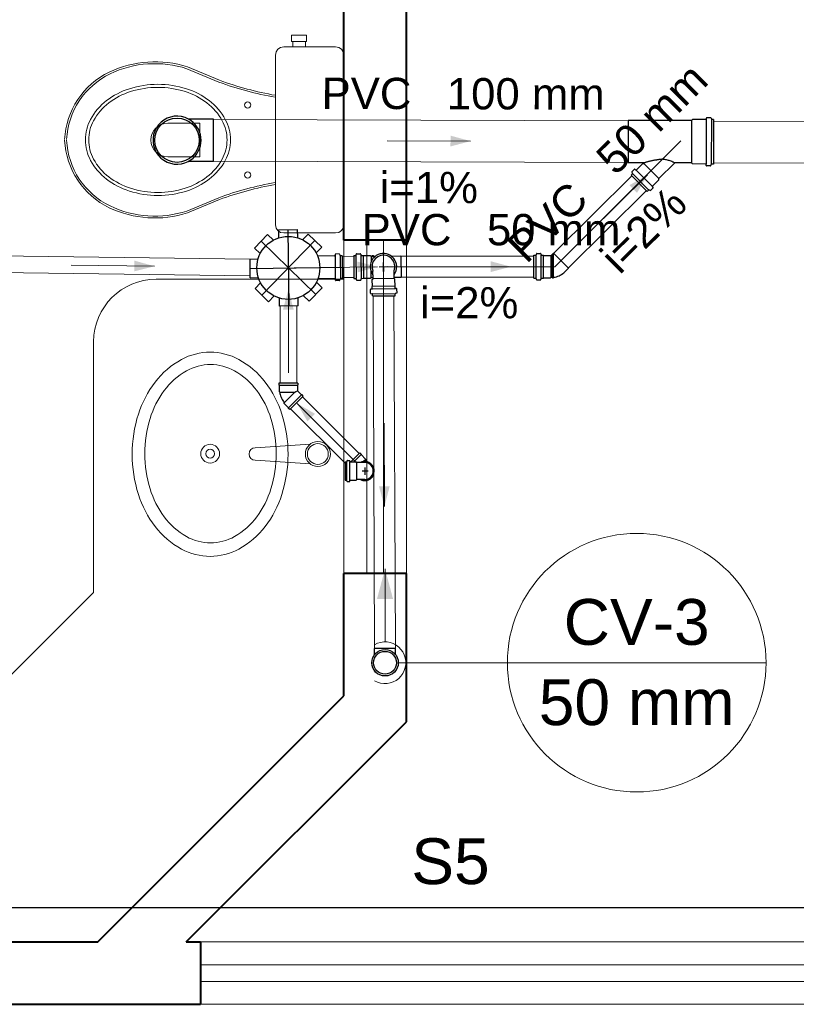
# Model space of a CAD drawing. Header units: millimetres. Extents: x 26 to 1362, y 24 to 358.
# Tile 185 of 256: x 989.18 to 991.04, y 327.12 to 329.49. Entities that reach past the tile are written whole.
import ezdxf

# ---------------------------------------------------------------- set-up
doc = ezdxf.new("R2010")
doc.units = ezdxf.units.MM
doc.linetypes.add('CONTINU', pattern=[0])
for name, color, linetype, lineweight in [('CV-Condutos', 1, 'Continuous', 5), ('CV-Indicação coluna', 5, 'Continuous', 5), ('CV-Sentido conduto', 9, 'Continuous', 5), ('DI-Detalhes', 1, 'Continuous', 30), ('MB_ALVENARIA', 7, 'Continuous', 40), ('MB_ESQUADRIA', 7, 'Continuous', 5), ('MB_MOBILIÁRIO', 8, 'Continuous', 13), ('Nível 1', 7, 'Continuous', 5), ('Textos', 7, 'Continuous', 5), ('TQ-Condutos', 3, 'Continuous', 5), ('TQ-Sentido conduto', 9, 'Continuous', 5), ('TQ-Textos conduto', 7, 'Continuous', 5)]:
    doc.layers.add(name, color=color, linetype=linetype, lineweight=lineweight)
doc.layers.add('Simbolos', color=5, linetype='Continuous')
doc.layers.add('Simbolos_int', color=2, linetype='Continuous')
doc.styles.add('arial', font='arial.ttf')

msp = doc.modelspace()

# ---------------------------------------------------------------- hatches: boundary and pattern name
at = {"layer": 'CV-Condutos', "linetype": 'CONTINU'}
msp.add_hatch(color=256, dxfattribs=at).paths.add_polyline_path([(990.0544, 328.169), (990.035, 328.0966), (990.0738, 328.0966)])
at = {"layer": 'CV-Sentido conduto', "linetype": 'CONTINU'}
msp.add_hatch(color=256, dxfattribs=at).paths.add_polyline_path([(990.0529, 328.3192), (990.0657, 328.3676), (990.0398, 328.3675)])
at = {"layer": 'TQ-Sentido conduto', "linetype": 'CONTINU'}
for points in [[(990.2598, 329.1957), (990.2115, 329.2088), (990.2114, 329.1829)], [(990.684, 329.1147), (990.6406, 329.0899), (990.6588, 329.0715)], [(989.5014, 328.8954), (989.4532, 328.909), (989.4529, 328.8831)], [(990.0366, 328.8942), (989.9881, 328.9066), (989.9885, 328.8807)], [(990.3563, 328.8944), (990.308, 328.9074), (990.308, 328.8815)], [(989.8225, 328.8393), (989.8096, 328.791), (989.8355, 328.791)], [(989.8434, 328.5662), (989.8684, 328.5229), (989.8867, 328.5412)]]:
    msp.add_hatch(color=256, dxfattribs=at).paths.add_polyline_path(points)

# ---------------------------------------------------------------- linework, layer by layer
at = {"layer": 'CV-Condutos', "linetype": 'CONTINU'}
for p, q in [((990.0259, 328.8241), (990.0293, 327.9782)), ((990.0759, 328.8247), (990.0793, 327.9784))]:
    msp.add_line(p, q, dxfattribs=at)
for points in [[(990.0544, 327.994), (990.0544, 328.169)], [(990.0294, 327.9007), (990.0364, 327.8974), (990.0438, 327.8951), (990.0515, 327.8941), (990.0592, 327.8942), (990.0669, 327.8956), (990.0742, 327.8981), (990.0811, 327.9017), (990.0873, 327.9063), (990.0927, 327.9119), (990.0972, 327.9182), (990.1007, 327.9251), (990.1031, 327.9325), (990.1043, 327.9401), (990.1043, 327.9479), (990.1031, 327.9555), (990.1007, 327.9629), (990.0972, 327.9698), (990.0927, 327.9761), (990.0873, 327.9817), (990.0811, 327.9863), (990.0742, 327.9899), (990.0669, 327.9924), (990.0592, 327.9938), (990.0515, 327.9939), (990.0438, 327.9929), (990.0364, 327.9907), (990.0294, 327.9873)]]:
    msp.add_lwpolyline(points, dxfattribs=at)
at = {"layer": 'CV-Indicação coluna', "linetype": 'CONTINU'}
for q in [(990.0862, 327.944), (990.9682, 327.944)]:
    msp.add_line((990.3478, 327.944), q, dxfattribs=at)
msp.add_circle((990.658, 327.944), 0.3102, dxfattribs=at)
at = {"layer": 'CV-Sentido conduto', "linetype": 'CONTINU'}
msp.add_lwpolyline([(990.0521, 328.5192), (990.0529, 328.3192)], dxfattribs=at)
at = {"layer": 'DI-Detalhes', "linetype": 'CONTINU'}
msp.add_lwpolyline([(987.3622, 330.9324), (993.0605, 330.9324), (993.0605, 327.3561), (987.3622, 327.3561), (987.3622, 330.9324)], dxfattribs=at)
at = {"layer": 'MB_ALVENARIA', "linetype": 'CONTINU'}
for points in [[(989.9556, 328.9577), (989.9556, 329.6687)], [(990.1056, 328.9577), (990.1056, 329.6687)], [(990.1056, 328.9577), (989.9556, 328.9577)], [(989.9556, 327.8643), (989.9556, 328.1577)], [(990.1056, 328.1577), (989.9556, 328.1577)], [(990.1056, 327.8021), (990.1056, 328.1577)], [(989.3656, 327.2743), (989.9556, 327.8643)], [(989.5778, 327.2743), (990.1056, 327.8021)], [(988.2206, 327.2743), (989.3656, 327.2743)], [(989.5778, 327.2743), (989.6117, 327.2743)], [(989.6117, 327.2743), (989.6117, 327.1243)], [(988.2206, 327.1243), (989.6117, 327.1243)]]:
    msp.add_lwpolyline(points, dxfattribs=at)
at = {"layer": 'MB_ESQUADRIA', "linetype": 'CONTINU'}
for points in [[(989.9556, 328.9577), (989.9556, 328.1577)], [(990.0106, 328.1577), (990.0106, 328.9577)], [(990.0506, 328.1577), (990.0506, 328.9577)], [(990.1056, 328.9577), (990.1056, 328.1577)], [(991.6117, 327.2743), (989.6117, 327.2743)], [(989.6117, 327.2193), (991.6117, 327.2193)], [(989.6117, 327.1793), (991.6117, 327.1793)], [(989.6117, 327.1243), (991.6117, 327.1243)]]:
    msp.add_lwpolyline(points, dxfattribs=at)
at = {"layer": 'MB_MOBILIÁRIO', "linetype": 'CONTINU'}
for p, q in [((989.9556, 329.4019), (989.9556, 328.9946)), ((989.5056, 328.8643), (989.9556, 328.8643)), ((989.3556, 328.1128), (989.3556, 328.7143)), ((989.7433, 328.4598), (989.875, 328.4685)), ((989.7433, 328.4298), (989.875, 328.421)), ((989.1171, 327.8743), (989.3556, 328.1128))]:
    msp.add_line(p, q, dxfattribs=at)
for points in [[(989.8303, 329.4349), (989.8303, 329.4499), (989.8482, 329.4499), (989.8661, 329.4499), (989.8661, 329.4349), (989.8633, 329.4349), (989.8633, 329.422)], [(989.8303, 329.4349), (989.8332, 329.4349)], [(989.8633, 329.4349), (989.8332, 329.4349)], [(989.8332, 329.4349), (989.8332, 329.422)], [(989.9556, 329.4019), (989.9556, 329.4019), (989.9542, 329.4098), (989.9499, 329.4163), (989.9434, 329.4206), (989.9356, 329.422), (989.8117, 329.422), (989.8117, 329.422), (989.8039, 329.4206), (989.7974, 329.4163), (989.7931, 329.4098), (989.7917, 329.4019), (989.7917, 329.1987)], [(989.791, 329.301), (989.791, 329.301), (989.7917, 329.3008)], [(989.5333, 329.2387), (989.6106, 329.2387), (989.6106, 329.1979)], [(989.5333, 329.1578), (989.6106, 329.1578), (989.6106, 329.1987)], [(989.9556, 328.9946), (989.9556, 328.9946), (989.9542, 328.9868), (989.9499, 328.981), (989.9434, 328.9767), (989.9356, 328.9753), (989.8117, 328.9753), (989.8117, 328.9753), (989.8039, 328.9767), (989.7974, 328.981), (989.7931, 328.9868), (989.7917, 328.9946), (989.7917, 329.1987)], [(989.791, 329.0963), (989.791, 329.0963), (989.7917, 329.0965)]]:
    msp.add_lwpolyline(points, dxfattribs=at)
for points in [[(989.6836, 329.1987, 0.124451), (989.6712, 329.2478), (989.6712, 329.2478, 0.105729), (989.6327, 329.293), (989.6327, 329.293, 0.086876), (989.5781, 329.3214), (989.5781, 329.3214, 0.077041), (989.5097, 329.332), (989.5097, 329.332, 0.077041), (989.4412, 329.3214), (989.4412, 329.3214, 0.086876), (989.3867, 329.293), (989.3867, 329.293, 0.105729), (989.3481, 329.2478), (989.3481, 329.2478, 0.124451), (989.3357, 329.1987), (989.3357, 329.1987, 0.124451), (989.3481, 329.1495), (989.3481, 329.1495, 0.105729), (989.3867, 329.1043), (989.3867, 329.1043, 0.086876), (989.4412, 329.0759), (989.4412, 329.0759, 0.077041), (989.5097, 329.0653), (989.5097, 329.0653, 0.077041), (989.5781, 329.0759), (989.5781, 329.0759, 0.086876), (989.6327, 329.1043), (989.6327, 329.1043, 0.105729), (989.6712, 329.1495), (989.6712, 329.1495, 0.124451), (989.6836, 329.1987), (989.6836, 329.1987)], [(989.6755, 329.1987, 0.124451), (989.6639, 329.2446), (989.6639, 329.2446, 0.105729), (989.6274, 329.2874), (989.6274, 329.2874, 0.086876), (989.5753, 329.3145), (989.5753, 329.3145, 0.077041), (989.5097, 329.3247), (989.5097, 329.3247, 0.077041), (989.444, 329.3145), (989.444, 329.3145, 0.086876), (989.3919, 329.2874), (989.3919, 329.2874, 0.105729), (989.3554, 329.2446), (989.3554, 329.2446, 0.124451), (989.3438, 329.1987), (989.3438, 329.1987, 0.124451), (989.3554, 329.1527), (989.3554, 329.1527, 0.105729), (989.3919, 329.1099), (989.3919, 329.1099, 0.086876), (989.444, 329.0828), (989.444, 329.0828, 0.077041), (989.5097, 329.0726), (989.5097, 329.0726, 0.077041), (989.5753, 329.0828), (989.5753, 329.0828, 0.086876), (989.6274, 329.1099), (989.6274, 329.1099, 0.105729), (989.6639, 329.1527), (989.6639, 329.1527, 0.124451), (989.6755, 329.1987), (989.6755, 329.1987)], [(989.635, 328.1992, -0.124977), (989.5662, 328.2167), (989.5662, 328.2167, -0.105809), (989.5028, 328.271), (989.5028, 328.271, -0.086634), (989.4629, 328.3478), (989.4629, 328.3478, -0.076682), (989.448, 328.4442), (989.448, 328.4442, -0.076682), (989.4629, 328.5407), (989.4629, 328.5407, -0.086634), (989.5028, 328.6174), (989.5028, 328.6174, -0.105809), (989.5662, 328.6717), (989.5662, 328.6717, -0.124977), (989.635, 328.6892), (989.635, 328.6892, -0.124977), (989.7038, 328.6717), (989.7038, 328.6717, -0.105809), (989.7672, 328.6174), (989.7672, 328.6174, -0.086634), (989.807, 328.5407), (989.807, 328.5407, -0.076682), (989.8219, 328.4442), (989.8219, 328.4442, -0.076682), (989.807, 328.3478), (989.807, 328.3478, -0.086634), (989.7672, 328.271), (989.7672, 328.271, -0.105809), (989.7038, 328.2167), (989.7038, 328.2167, -0.124977), (989.635, 328.1992), (989.635, 328.1992)], [(989.7933, 328.4456, -0.074123), (989.7807, 328.3611), (989.7807, 328.3611, -0.084852), (989.7471, 328.2943), (989.7471, 328.2943, -0.106323), (989.6934, 328.2467), (989.6934, 328.2467, -0.128843), (989.6358, 328.2316), (989.6358, 328.2316, -0.128843), (989.5782, 328.2467), (989.5782, 328.2467, -0.106323), (989.5244, 328.2943), (989.5244, 328.2943, -0.084852), (989.4909, 328.3611), (989.4909, 328.3611, -0.074123), (989.4783, 328.4456), (989.4783, 328.4456, -0.074123), (989.4909, 328.53), (989.4909, 328.53, -0.084852), (989.5244, 328.5969), (989.5244, 328.5969, -0.106323), (989.5782, 328.6444), (989.5782, 328.6444, -0.128843), (989.6358, 328.6595), (989.6358, 328.6595, -0.128843), (989.6934, 328.6444), (989.6934, 328.6444, -0.106323), (989.7471, 328.5969), (989.7471, 328.5969, -0.084852), (989.7807, 328.53), (989.7807, 328.53, -0.074123), (989.7933, 328.4456), (989.7933, 328.4456)]]:
    msp.add_lwpolyline(points, format="xyb", dxfattribs=at)
for centre, radius in [((989.7248, 329.2824), 0.00752), ((989.7248, 329.1142), 0.00752), ((989.635, 328.4456), 0.0225), ((989.635, 328.4456), 0.0106), ((989.8933, 328.4448), 0.03), ((989.8933, 328.4448), 0.025)]:
    msp.add_circle(centre, radius, dxfattribs=at)
for centre, radius, start, end in [((989.5025, 329.1312), 0.2549, 72.0904, 115.4458), ((989.5023, 329.1349), 0.2467, 71.867, 115.7625), ((989.4755, 329.1904), 0.1898, 115.7625, 177.2081), ((989.4755, 329.1904), 0.1851, 115.7625, 177.2081), ((1000.0955, 354.5732), 27.3099, 247.35144, 247.52574), ((1000.6942, 356.0113), 28.863, 247.3538, 247.51832), ((989.9221, 330.057), 0.7673, 249.6909, 260.163), ((989.9221, 330.057), 0.7626, 249.6909, 260.163), ((989.5333, 329.1983), 0.0404, 90, 270), ((989.4755, 329.2069), 0.1898, 182.7919, 244.2375), ((989.4755, 329.2069), 0.1851, 182.7919, 244.2375), ((989.9221, 328.3403), 0.7673, 99.837, 110.3091), ((989.9221, 328.3403), 0.7626, 99.837, 110.3091), ((1000.0955, 303.8241), 27.3099, 112.47426, 112.64856), ((1000.6942, 302.386), 28.863, 112.48168, 112.6462), ((989.5025, 329.2661), 0.2549, 244.5542, 287.9096), ((989.5023, 329.2624), 0.2467, 244.2375, 288.133), ((989.5056, 328.7143), 0.15, 90, 180), ((989.7433, 328.4448), 0.015, 90, 270)]:
    msp.add_arc(centre, radius, start, end, dxfattribs=at)
at = {"layer": 'Nível 1', "linetype": 'CONTINU'}
for p, q in [((990.462, 328.8944), (990.764, 329.1964)), ((990.0506, 328.8944), (990.462, 328.8944))]:
    msp.add_line(p, q, dxfattribs=at)
at = {"layer": 'Simbolos', "linetype": 'CONTINU'}
for p, q in [((989.6433, 329.2485), (989.583, 329.2486)), ((990.6376, 329.2454), (990.6372, 329.1438)), ((990.7894, 329.2449), (990.6376, 329.2454)), ((990.7919, 329.2473), (990.7894, 329.2449)), ((990.8237, 329.2472), (990.7919, 329.2473)), ((990.825, 329.2507), (990.8247, 329.2481)), ((990.8354, 329.2516), (990.826, 329.2516)), ((990.8364, 329.2508), (990.8372, 329.2479)), ((990.8426, 329.2472), (990.8381, 329.2472)), ((990.8426, 329.2472), (990.8422, 329.1407)), ((989.643, 329.1469), (989.5826, 329.147)), ((990.6748, 329.1436), (990.6372, 329.1438)), ((990.6573, 329.1267), (990.6725, 329.1418)), ((990.6725, 329.1418), (990.6754, 329.1418)), ((990.6754, 329.1418), (990.6755, 329.1419)), ((990.7111, 329.1058), (990.7486, 329.1431)), ((990.7891, 329.1433), (990.7493, 329.1434)), ((990.7916, 329.1408), (990.7891, 329.1433)), ((990.8234, 329.1407), (990.7916, 329.1408)), ((990.8422, 329.1407), (990.8378, 329.1407)), ((990.6445, 329.1139), (990.6476, 329.117)), ((990.6462, 329.1209), (990.6477, 329.1182)), ((990.6464, 329.1221), (990.6526, 329.1283)), ((990.6539, 329.1283), (990.6559, 329.1266)), ((990.8246, 329.1372), (990.8244, 329.1398)), ((990.8351, 329.1363), (990.8256, 329.1363)), ((990.836, 329.137), (990.8368, 329.1399)), ((990.683, 329.0751), (990.6445, 329.1139)), ((990.6958, 329.0879), (990.7111, 329.103)), ((990.7111, 329.103), (990.7111, 329.1058)), ((990.683, 329.0751), (990.6861, 329.0782)), ((990.69, 329.0768), (990.6873, 329.0784)), ((990.6912, 329.077), (990.6974, 329.0832)), ((990.6975, 329.0845), (990.6958, 329.0865)), ((989.7989, 328.9827), (989.8439, 328.9833)), ((989.7989, 328.9827), (989.7991, 328.9633)), ((989.8439, 328.9833), (989.8441, 328.9638)), ((989.7413, 328.9392), (989.7727, 328.9715)), ((989.7727, 328.9715), (989.7866, 328.9579)), ((989.8703, 328.9727), (989.8567, 328.9588)), ((989.8703, 328.9727), (989.9025, 328.9413)), ((989.7413, 328.9392), (989.7552, 328.9257)), ((989.9025, 328.9413), (989.889, 328.9274)), ((989.7308, 328.9128), (989.7502, 328.9131)), ((989.7313, 328.8678), (989.7308, 328.9128)), ((989.9336, 328.9203), (989.8926, 328.9197)), ((989.9348, 328.9238), (989.9346, 328.9212)), ((989.9445, 328.9249), (989.9358, 328.9247)), ((989.9455, 328.9241), (989.9464, 328.9212)), ((989.9517, 328.9205), (989.9473, 328.9204)), ((989.9517, 328.9205), (989.9524, 328.8658)), ((989.9792, 328.9209), (989.9799, 328.8662)), ((989.9792, 328.9209), (989.9835, 328.9209)), ((989.9852, 328.9246), (989.9845, 328.9217)), ((989.9862, 328.9254), (989.995, 328.9255)), ((989.996, 328.9246), (989.9962, 328.922)), ((989.9973, 328.9211), (990.0019, 328.9211)), ((990.0019, 328.9211), (990.0021, 328.921)), ((990.0021, 328.921), (990.0189, 328.9212)), ((990.0189, 328.9212), (990.0208, 328.9194)), ((990.0208, 328.9194), (990.0311, 328.9195)), ((990.0234, 328.9194), (990.0235, 328.9209)), ((990.0235, 328.9209), (990.0264, 328.921)), ((990.0266, 328.9195), (990.0264, 328.921)), ((990.0695, 328.92), (990.0922, 328.9203)), ((990.4114, 328.8671), (990.4114, 328.9218)), ((990.4114, 328.9218), (990.4158, 328.9218)), ((990.4175, 328.9255), (990.4167, 328.9225)), ((990.4185, 328.9262), (990.4273, 328.9262)), ((990.4283, 328.9253), (990.4285, 328.9227)), ((990.4295, 328.9218), (990.4342, 328.9218)), ((990.4342, 328.9218), (990.4344, 328.9216)), ((990.4344, 328.9216), (990.4512, 328.9216)), ((990.4512, 328.9216), (990.4515, 328.9212)), ((990.4529, 328.9212), (990.4587, 328.9269)), ((990.0256, 328.8656), (990.0254, 328.8838)), ((990.0763, 328.8663), (990.0761, 328.8845)), ((990.4857, 328.8823), (990.4945, 328.8911)), ((989.7313, 328.8678), (989.7508, 328.8681)), ((989.9038, 328.8437), (989.8899, 328.8573)), ((989.9343, 328.8656), (989.8933, 328.865)), ((989.9356, 328.8621), (989.9353, 328.8647)), ((989.9454, 328.8613), (989.9366, 328.8612)), ((989.9463, 328.862), (989.9471, 328.865)), ((989.9524, 328.8658), (989.948, 328.8658)), ((989.9799, 328.8662), (989.9842, 328.8662)), ((989.986, 328.8625), (989.9852, 328.8655)), ((989.987, 328.8618), (989.9958, 328.8619)), ((989.9968, 328.8628), (989.997, 328.8655)), ((989.998, 328.8664), (990.0026, 328.8665)), ((990.0026, 328.8665), (990.0028, 328.8667)), ((990.0028, 328.8667), (990.0196, 328.8669)), ((990.0196, 328.8669), (990.0214, 328.8687)), ((990.0214, 328.8687), (990.0256, 328.8687)), ((990.0239, 328.8638), (990.0256, 328.8656)), ((990.0241, 328.847), (990.0239, 328.8638)), ((990.024, 328.8687), (990.0242, 328.8672)), ((990.0242, 328.8672), (990.0256, 328.8672)), ((990.0763, 328.8694), (990.0929, 328.8696)), ((990.0782, 328.8645), (990.0763, 328.8663)), ((990.0784, 328.8477), (990.0782, 328.8645)), ((990.4114, 328.8671), (990.4158, 328.8671)), ((990.4175, 328.8634), (990.4167, 328.8663)), ((990.4185, 328.8626), (990.4273, 328.8626)), ((990.4283, 328.8635), (990.4285, 328.8662)), ((990.4295, 328.8671), (990.4342, 328.8671)), ((990.4342, 328.8671), (990.4344, 328.8673)), ((990.4344, 328.8673), (990.4512, 328.8673)), ((990.4512, 328.8673), (990.453, 328.8691)), ((990.453, 328.8691), (990.4556, 328.8691)), ((990.4556, 328.8691), (990.4557, 328.8676)), ((990.4557, 328.8676), (990.4586, 328.8676)), ((990.4588, 328.8691), (990.4586, 328.8676)), ((989.7426, 328.8417), (989.7561, 328.8556)), ((989.7748, 328.8103), (989.7426, 328.8417)), ((989.9038, 328.8437), (989.8724, 328.8115)), ((990.0196, 328.8311), (990.0195, 328.8399)), ((990.0204, 328.8409), (990.0231, 328.8411)), ((990.0239, 328.8468), (990.0241, 328.847)), ((990.0239, 328.8421), (990.0239, 328.8468)), ((990.0786, 328.8475), (990.0784, 328.8477)), ((990.0786, 328.8428), (990.0786, 328.8475)), ((990.0822, 328.8417), (990.0796, 328.8419)), ((990.0832, 328.8319), (990.0831, 328.8407)), ((989.7748, 328.8103), (989.7884, 328.8242)), ((989.8012, 328.7997), (989.801, 328.8191)), ((989.8462, 328.8003), (989.846, 328.8197)), ((989.8724, 328.8115), (989.8584, 328.8251)), ((990.0204, 328.8301), (990.0234, 328.8294)), ((990.0242, 328.8241), (990.0241, 328.8284)), ((990.0242, 328.8241), (990.0789, 328.8248)), ((990.0789, 328.8248), (990.0788, 328.8291)), ((990.0825, 328.8309), (990.0795, 328.8301)), ((989.8462, 328.8003), (989.8012, 328.7997)), ((989.8453, 328.6145), (989.7997, 328.6145)), ((989.7997, 328.6145), (989.7997, 328.6105)), ((989.7997, 328.6105), (989.8007, 328.6095)), ((989.8007, 328.6095), (989.8007, 328.5945)), ((989.8453, 328.6105), (989.8443, 328.6095)), ((989.8443, 328.6095), (989.8443, 328.5961)), ((989.8453, 328.6145), (989.8453, 328.6105)), ((989.8007, 328.5945), (989.8019, 328.5933)), ((989.8581, 328.5837), (989.8259, 328.5515)), ((989.8539, 328.5865), (989.8443, 328.5961)), ((989.8553, 328.5865), (989.8539, 328.5865)), ((989.8581, 328.5837), (989.8553, 328.5865)), ((989.8124, 328.5663), (989.8124, 328.568)), ((989.823, 328.5557), (989.8124, 328.5663)), ((989.823, 328.5543), (989.823, 328.5557)), ((989.8259, 328.5515), (989.823, 328.5543)), ((989.9942, 328.4477), (989.9725, 328.426)), ((989.9942, 328.4477), (989.997, 328.4448)), ((989.997, 328.4448), (989.997, 328.4434)), ((989.997, 328.4434), (990.0076, 328.4328)), ((990.0076, 328.4328), (990.0076, 328.4311)), ((989.9586, 328.426), (989.9586, 328.3819)), ((989.9586, 328.426), (989.9617, 328.426)), ((989.9631, 328.4283), (989.9627, 328.4268)), ((989.9641, 328.429), (989.9688, 328.429)), ((989.9698, 328.4281), (989.9699, 328.4269)), ((989.9709, 328.426), (989.9851, 328.426)), ((989.9851, 328.426), (989.9866, 328.4246)), ((989.9959, 328.4246), (989.9866, 328.4246)), ((990.0056, 328.4246), (989.9959, 328.4246)), ((990.0133, 328.4254), (990.0076, 328.4311)), ((989.9586, 328.3819), (989.9617, 328.3819)), ((989.9631, 328.3797), (989.9627, 328.3812)), ((989.9641, 328.3789), (989.9688, 328.3789)), ((989.9698, 328.3798), (989.9699, 328.381)), ((989.9709, 328.3819), (989.9851, 328.3819)), ((989.9851, 328.3819), (989.9866, 328.3834)), ((989.9959, 328.3834), (989.9866, 328.3834)), ((990.0056, 328.3834), (989.9959, 328.3834)), ((990.029, 327.9631), (990.0289, 327.9782)), ((990.0797, 327.9633), (990.0796, 327.9784))]:
    msp.add_line(p, q, dxfattribs=at)
for points in [[(989.5829, 329.2486), (989.5749, 329.2522), (989.5664, 329.2545), (989.5577, 329.2555), (989.5489, 329.2552), (989.5402, 329.2535), (989.532, 329.2505), (989.5242, 329.2463), (989.5172, 329.241), (989.5111, 329.2347), (989.506, 329.2275), (989.5021, 329.2196), (989.4994, 329.2112), (989.4981, 329.2025), (989.498, 329.1937), (989.4993, 329.185), (989.502, 329.1766), (989.5058, 329.1687), (989.5109, 329.1615), (989.5169, 329.1551), (989.5239, 329.1497), (989.5316, 329.1455), (989.5399, 329.1424), (989.5485, 329.1407), (989.5573, 329.1403), (989.5661, 329.1413), (989.5746, 329.1435), (989.5826, 329.147)], [(989.5826, 329.147), (989.5885, 329.1507), (989.5939, 329.1549), (989.5988, 329.1598), (989.603, 329.1653), (989.6066, 329.1712), (989.6094, 329.1775), (989.6115, 329.1841), (989.6127, 329.1909), (989.6132, 329.1978), (989.6128, 329.2046), (989.6116, 329.2114), (989.6096, 329.218), (989.6068, 329.2244), (989.6032, 329.2303), (989.599, 329.2358), (989.5942, 329.2407), (989.5888, 329.245), (989.5829, 329.2486)], [(990.8237, 329.2472), (990.8239, 329.2472), (990.8241, 329.2473), (990.8242, 329.2473), (990.8243, 329.2474), (990.8245, 329.2475), (990.8246, 329.2477), (990.8246, 329.2478), (990.8247, 329.248), (990.8247, 329.2481)], [(990.826, 329.2516), (990.8258, 329.2516), (990.8256, 329.2516), (990.8255, 329.2515), (990.8254, 329.2514), (990.8252, 329.2513), (990.8251, 329.2512), (990.8251, 329.251), (990.825, 329.2509), (990.825, 329.2507)], [(990.8364, 329.2508), (990.8363, 329.251), (990.8363, 329.2511), (990.8362, 329.2512), (990.8361, 329.2513), (990.836, 329.2514), (990.8358, 329.2515), (990.8357, 329.2515), (990.8356, 329.2516), (990.8354, 329.2516)], [(990.8372, 329.2479), (990.8372, 329.2478), (990.8373, 329.2477), (990.8374, 329.2475), (990.8375, 329.2474), (990.8376, 329.2473), (990.8377, 329.2473), (990.8378, 329.2472), (990.838, 329.2472), (990.8381, 329.2472)], [(990.6755, 329.1419), (990.6756, 329.142), (990.6756, 329.1421), (990.6757, 329.1422), (990.6757, 329.1424), (990.6758, 329.1425), (990.6758, 329.1426), (990.6758, 329.1428), (990.6757, 329.1429), (990.6757, 329.143), (990.6756, 329.1431), (990.6756, 329.1432), (990.6755, 329.1433), (990.6754, 329.1434), (990.6753, 329.1435), (990.6752, 329.1436), (990.675, 329.1436), (990.6749, 329.1436), (990.6748, 329.1436)], [(990.7493, 329.1434), (990.7492, 329.1434), (990.7491, 329.1434), (990.749, 329.1434), (990.7489, 329.1433), (990.7489, 329.1433), (990.7488, 329.1433), (990.7487, 329.1432), (990.7486, 329.1432), (990.7486, 329.1431)], [(990.8244, 329.1398), (990.8244, 329.14), (990.8243, 329.1401), (990.8242, 329.1403), (990.8241, 329.1404), (990.824, 329.1405), (990.8239, 329.1406), (990.8237, 329.1407), (990.8236, 329.1407), (990.8234, 329.1407)], [(990.8378, 329.1407), (990.8376, 329.1407), (990.8375, 329.1406), (990.8374, 329.1406), (990.8372, 329.1405), (990.8371, 329.1404), (990.837, 329.1403), (990.8369, 329.1402), (990.8369, 329.1401), (990.8368, 329.1399)], [(990.6464, 329.1221), (990.6463, 329.122), (990.6462, 329.1219), (990.6461, 329.1217), (990.6461, 329.1216), (990.6461, 329.1214), (990.6461, 329.1213), (990.6461, 329.1212), (990.6461, 329.121), (990.6462, 329.1209)], [(990.6476, 329.117), (990.6477, 329.1171), (990.6477, 329.1172), (990.6478, 329.1174), (990.6478, 329.1175), (990.6479, 329.1177), (990.6479, 329.1178), (990.6478, 329.1179), (990.6478, 329.1181), (990.6477, 329.1182)], [(990.6539, 329.1283), (990.6538, 329.1284), (990.6536, 329.1285), (990.6535, 329.1285), (990.6533, 329.1286), (990.6532, 329.1286), (990.653, 329.1285), (990.6528, 329.1285), (990.6527, 329.1284), (990.6526, 329.1283)], [(990.6559, 329.1266), (990.6561, 329.1265), (990.6562, 329.1265), (990.6564, 329.1264), (990.6565, 329.1264), (990.6567, 329.1264), (990.6569, 329.1264), (990.657, 329.1265), (990.6572, 329.1266), (990.6573, 329.1267)], [(990.8246, 329.1372), (990.8246, 329.1371), (990.8247, 329.1369), (990.8248, 329.1368), (990.8249, 329.1366), (990.825, 329.1365), (990.8251, 329.1364), (990.8253, 329.1364), (990.8254, 329.1363), (990.8256, 329.1363)], [(990.8351, 329.1363), (990.8352, 329.1363), (990.8354, 329.1363), (990.8355, 329.1364), (990.8356, 329.1364), (990.8357, 329.1365), (990.8358, 329.1366), (990.8359, 329.1368), (990.836, 329.1369), (990.836, 329.137)], [(990.6873, 329.0784), (990.6872, 329.0784), (990.6871, 329.0785), (990.6869, 329.0785), (990.6868, 329.0785), (990.6866, 329.0785), (990.6865, 329.0784), (990.6864, 329.0784), (990.6862, 329.0783), (990.6861, 329.0782)], [(990.69, 329.0768), (990.6901, 329.0768), (990.6902, 329.0767), (990.6904, 329.0767), (990.6905, 329.0767), (990.6907, 329.0767), (990.6908, 329.0768), (990.691, 329.0768), (990.6911, 329.0769), (990.6912, 329.077)], [(990.6958, 329.0879), (990.6957, 329.0878), (990.6957, 329.0876), (990.6956, 329.0875), (990.6956, 329.0873), (990.6956, 329.0871), (990.6956, 329.087), (990.6956, 329.0868), (990.6957, 329.0867), (990.6958, 329.0865)], [(990.6974, 329.0832), (990.6975, 329.0833), (990.6976, 329.0834), (990.6977, 329.0836), (990.6977, 329.0837), (990.6977, 329.0839), (990.6977, 329.0841), (990.6976, 329.0842), (990.6976, 329.0844), (990.6975, 329.0845)], [(989.9336, 328.9203), (989.9338, 328.9203), (989.9339, 328.9203), (989.9341, 328.9204), (989.9342, 328.9205), (989.9343, 328.9206), (989.9344, 328.9207), (989.9345, 328.9209), (989.9346, 328.921), (989.9346, 328.9212)], [(989.9358, 328.9247), (989.9356, 328.9247), (989.9355, 328.9247), (989.9353, 328.9246), (989.9352, 328.9245), (989.9351, 328.9244), (989.935, 328.9243), (989.9349, 328.9241), (989.9348, 328.924), (989.9348, 328.9238)], [(989.9455, 328.9241), (989.9455, 328.9243), (989.9454, 328.9244), (989.9453, 328.9245), (989.9452, 328.9246), (989.9451, 328.9247), (989.945, 328.9248), (989.9448, 328.9248), (989.9447, 328.9249), (989.9445, 328.9249)], [(989.9464, 328.9212), (989.9464, 328.921), (989.9465, 328.9209), (989.9466, 328.9208), (989.9467, 328.9207), (989.9468, 328.9206), (989.9469, 328.9205), (989.947, 328.9205), (989.9472, 328.9205), (989.9473, 328.9204)], [(989.9835, 328.9209), (989.9837, 328.9209), (989.9838, 328.921), (989.984, 328.921), (989.9841, 328.9211), (989.9842, 328.9212), (989.9843, 328.9213), (989.9844, 328.9214), (989.9844, 328.9215), (989.9845, 328.9217)], [(989.9862, 328.9254), (989.9861, 328.9254), (989.9859, 328.9254), (989.9858, 328.9253), (989.9857, 328.9252), (989.9855, 328.9251), (989.9854, 328.925), (989.9854, 328.9249), (989.9853, 328.9248), (989.9853, 328.9246)], [(989.996, 328.9246), (989.9959, 328.9248), (989.9959, 328.9249), (989.9958, 328.9251), (989.9957, 328.9252), (989.9956, 328.9253), (989.9954, 328.9254), (989.9953, 328.9255), (989.9951, 328.9255), (989.995, 328.9255)], [(989.9962, 328.922), (989.9963, 328.9218), (989.9963, 328.9217), (989.9964, 328.9215), (989.9965, 328.9214), (989.9966, 328.9213), (989.9968, 328.9212), (989.9969, 328.9211), (989.9971, 328.9211), (989.9973, 328.9211)], [(990.0761, 328.8845), (990.0773, 328.8883), (990.0779, 328.8922), (990.0779, 328.8961), (990.0774, 328.9001), (990.0763, 328.9039), (990.0747, 328.9075), (990.0725, 328.9108), (990.0699, 328.9138), (990.0669, 328.9164), (990.0636, 328.9185), (990.06, 328.9201), (990.0562, 328.9212), (990.0523, 328.9217), (990.0483, 328.9217), (990.0444, 328.9211), (990.0406, 328.9199), (990.037, 328.9182), (990.0338, 328.9159), (990.0308, 328.9133), (990.0283, 328.9102), (990.0263, 328.9068), (990.0247, 328.9032), (990.0237, 328.8994), (990.0233, 328.8954), (990.0234, 328.8915), (990.0241, 328.8876), (990.0254, 328.8838)], [(990.4158, 328.9218), (990.4159, 328.9218), (990.4161, 328.9218), (990.4162, 328.9219), (990.4163, 328.9219), (990.4164, 328.922), (990.4165, 328.9221), (990.4166, 328.9222), (990.4167, 328.9224), (990.4167, 328.9225)], [(990.4185, 328.9262), (990.4184, 328.9262), (990.4182, 328.9262), (990.4181, 328.9261), (990.4179, 328.9261), (990.4178, 328.926), (990.4177, 328.9259), (990.4176, 328.9257), (990.4176, 328.9256), (990.4175, 328.9255)], [(990.4283, 328.9253), (990.4282, 328.9255), (990.4282, 328.9256), (990.4281, 328.9258), (990.428, 328.9259), (990.4279, 328.926), (990.4277, 328.9261), (990.4276, 328.9262), (990.4274, 328.9262), (990.4273, 328.9262)], [(990.4285, 328.9227), (990.4285, 328.9225), (990.4286, 328.9224), (990.4287, 328.9222), (990.4288, 328.9221), (990.4289, 328.922), (990.429, 328.9219), (990.4292, 328.9218), (990.4293, 328.9218), (990.4295, 328.9218)], [(990.4515, 328.9212), (990.4517, 328.9211), (990.4518, 328.921), (990.452, 328.9209), (990.4522, 328.9209), (990.4523, 328.9209), (990.4525, 328.9209), (990.4527, 328.921), (990.4528, 328.9211), (990.4529, 328.9212)], [(990.4588, 328.8691), (990.4621, 328.8696), (990.4654, 328.8704), (990.4686, 328.8715), (990.4718, 328.8728), (990.4748, 328.8742), (990.4778, 328.8759), (990.4806, 328.8779), (990.4832, 328.88), (990.4857, 328.8823)], [(989.9353, 328.8647), (989.9353, 328.8648), (989.9352, 328.865), (989.9352, 328.8651), (989.9351, 328.8653), (989.9349, 328.8654), (989.9348, 328.8655), (989.9346, 328.8655), (989.9345, 328.8656), (989.9343, 328.8656)], [(989.9356, 328.8621), (989.9356, 328.8619), (989.9357, 328.8617), (989.9358, 328.8616), (989.9359, 328.8615), (989.936, 328.8614), (989.9361, 328.8613), (989.9363, 328.8612), (989.9364, 328.8612), (989.9366, 328.8612)], [(989.9454, 328.8613), (989.9455, 328.8613), (989.9456, 328.8613), (989.9458, 328.8614), (989.9459, 328.8614), (989.946, 328.8615), (989.9461, 328.8616), (989.9462, 328.8618), (989.9463, 328.8619), (989.9463, 328.862)], [(989.948, 328.8658), (989.9479, 328.8657), (989.9477, 328.8657), (989.9476, 328.8657), (989.9475, 328.8656), (989.9474, 328.8655), (989.9473, 328.8654), (989.9472, 328.8653), (989.9471, 328.8651), (989.9471, 328.865)], [(989.9852, 328.8655), (989.9852, 328.8656), (989.9851, 328.8658), (989.985, 328.8659), (989.9849, 328.866), (989.9848, 328.8661), (989.9847, 328.8661), (989.9845, 328.8662), (989.9844, 328.8662), (989.9842, 328.8662)], [(989.986, 328.8625), (989.9861, 328.8624), (989.9862, 328.8623), (989.9863, 328.8622), (989.9864, 328.862), (989.9865, 328.862), (989.9866, 328.8619), (989.9867, 328.8618), (989.9869, 328.8618), (989.987, 328.8618)], [(989.9958, 328.8619), (989.9959, 328.8619), (989.9961, 328.862), (989.9963, 328.862), (989.9964, 328.8621), (989.9965, 328.8622), (989.9966, 328.8624), (989.9967, 328.8625), (989.9967, 328.8627), (989.9968, 328.8628)], [(989.998, 328.8664), (989.9978, 328.8664), (989.9976, 328.8663), (989.9975, 328.8663), (989.9973, 328.8662), (989.9972, 328.8661), (989.9971, 328.8659), (989.997, 328.8658), (989.997, 328.8656), (989.997, 328.8655)], [(990.4167, 328.8663), (990.4167, 328.8665), (990.4166, 328.8666), (990.4165, 328.8667), (990.4164, 328.8668), (990.4163, 328.8669), (990.4162, 328.867), (990.4161, 328.867), (990.4159, 328.8671), (990.4158, 328.8671)], [(990.4175, 328.8634), (990.4176, 328.8632), (990.4176, 328.8631), (990.4177, 328.863), (990.4178, 328.8629), (990.4179, 328.8628), (990.4181, 328.8627), (990.4182, 328.8627), (990.4184, 328.8626), (990.4185, 328.8626)], [(990.4273, 328.8626), (990.4274, 328.8626), (990.4276, 328.8627), (990.4277, 328.8627), (990.4279, 328.8628), (990.428, 328.8629), (990.4281, 328.8631), (990.4282, 328.8632), (990.4282, 328.8634), (990.4283, 328.8635)], [(990.4295, 328.8671), (990.4293, 328.8671), (990.4292, 328.867), (990.429, 328.867), (990.4289, 328.8669), (990.4288, 328.8668), (990.4287, 328.8666), (990.4286, 328.8665), (990.4285, 328.8663), (990.4285, 328.8662)], [(990.0204, 328.8409), (990.0203, 328.8408), (990.0201, 328.8408), (990.02, 328.8407), (990.0198, 328.8406), (990.0197, 328.8405), (990.0196, 328.8403), (990.0196, 328.8402), (990.0195, 328.84), (990.0195, 328.8399)], [(990.023, 328.8411), (990.0232, 328.8412), (990.0234, 328.8412), (990.0235, 328.8413), (990.0236, 328.8414), (990.0237, 328.8415), (990.0238, 328.8417), (990.0239, 328.8418), (990.0239, 328.842), (990.0239, 328.8421)], [(990.0786, 328.8428), (990.0787, 328.8427), (990.0787, 328.8425), (990.0788, 328.8424), (990.0789, 328.8422), (990.079, 328.8421), (990.0791, 328.842), (990.0793, 328.8419), (990.0794, 328.8419), (990.0796, 328.8419)], [(990.0831, 328.8407), (990.0831, 328.8408), (990.0831, 328.841), (990.083, 328.8411), (990.0829, 328.8413), (990.0828, 328.8414), (990.0827, 328.8415), (990.0825, 328.8416), (990.0824, 328.8416), (990.0822, 328.8417)], [(990.0196, 328.8311), (990.0197, 328.831), (990.0197, 328.8308), (990.0197, 328.8307), (990.0198, 328.8306), (990.0199, 328.8304), (990.02, 328.8303), (990.0201, 328.8303), (990.0203, 328.8302), (990.0204, 328.8301)], [(990.0241, 328.8284), (990.0241, 328.8286), (990.0241, 328.8287), (990.024, 328.8288), (990.024, 328.829), (990.0239, 328.8291), (990.0238, 328.8292), (990.0236, 328.8293), (990.0235, 328.8293), (990.0234, 328.8294)], [(990.0795, 328.8301), (990.0794, 328.8301), (990.0793, 328.83), (990.0792, 328.8299), (990.0791, 328.8298), (990.079, 328.8297), (990.0789, 328.8296), (990.0789, 328.8294), (990.0788, 328.8293), (990.0788, 328.8291)], [(990.0825, 328.8309), (990.0826, 328.831), (990.0828, 328.8311), (990.0829, 328.8311), (990.083, 328.8312), (990.0831, 328.8314), (990.0831, 328.8315), (990.0832, 328.8316), (990.0832, 328.8318), (990.0832, 328.8319)], [(989.8019, 328.5933), (989.8025, 328.5903), (989.8032, 328.5873), (989.8041, 328.5844), (989.8051, 328.5815), (989.8063, 328.5786), (989.8076, 328.5759), (989.8091, 328.5732), (989.8107, 328.5706), (989.8124, 328.568)], [(989.9617, 328.426), (989.9619, 328.426), (989.962, 328.4261), (989.9621, 328.4261), (989.9623, 328.4262), (989.9624, 328.4263), (989.9625, 328.4264), (989.9626, 328.4265), (989.9626, 328.4266), (989.9627, 328.4268)], [(989.9641, 328.429), (989.9639, 328.429), (989.9638, 328.429), (989.9636, 328.4289), (989.9635, 328.4289), (989.9634, 328.4288), (989.9633, 328.4287), (989.9632, 328.4285), (989.9631, 328.4284), (989.9631, 328.4283)], [(989.9698, 328.4281), (989.9698, 328.4283), (989.9698, 328.4284), (989.9697, 328.4286), (989.9696, 328.4287), (989.9695, 328.4288), (989.9693, 328.4289), (989.9692, 328.429), (989.969, 328.429), (989.9688, 328.429)], [(989.9699, 328.4269), (989.97, 328.4268), (989.97, 328.4266), (989.9701, 328.4265), (989.9702, 328.4263), (989.9703, 328.4262), (989.9705, 328.4261), (989.9706, 328.4261), (989.9708, 328.426), (989.9709, 328.426)], [(990.0056, 328.3834), (990.0092, 328.3837), (990.0127, 328.3846), (990.0159, 328.3861), (990.0189, 328.3882), (990.0214, 328.3907), (990.0234, 328.3937), (990.025, 328.3969), (990.0259, 328.4004), (990.0262, 328.404), (990.0259, 328.4075), (990.025, 328.411), (990.0234, 328.4143), (990.0214, 328.4172), (990.0189, 328.4197), (990.0159, 328.4218), (990.0127, 328.4233), (990.0092, 328.4242), (990.0056, 328.4246)], [(989.9627, 328.3812), (989.9626, 328.3813), (989.9626, 328.3814), (989.9625, 328.3816), (989.9624, 328.3817), (989.9623, 328.3818), (989.9621, 328.3818), (989.962, 328.3819), (989.9619, 328.3819), (989.9617, 328.3819)], [(989.9631, 328.3797), (989.9631, 328.3795), (989.9632, 328.3794), (989.9633, 328.3793), (989.9634, 328.3792), (989.9635, 328.3791), (989.9636, 328.379), (989.9638, 328.379), (989.9639, 328.3789), (989.9641, 328.3789)], [(989.9688, 328.3789), (989.969, 328.3789), (989.9692, 328.379), (989.9693, 328.379), (989.9695, 328.3791), (989.9696, 328.3792), (989.9697, 328.3794), (989.9698, 328.3795), (989.9698, 328.3797), (989.9698, 328.3798)], [(989.9709, 328.3819), (989.9708, 328.3819), (989.9706, 328.3819), (989.9705, 328.3818), (989.9703, 328.3817), (989.9702, 328.3816), (989.9701, 328.3815), (989.97, 328.3813), (989.97, 328.3812), (989.9699, 328.381)]]:
    msp.add_lwpolyline(points, dxfattribs=at)
for centre, radius in [((989.8225, 328.8915), 0.0755), ((990.0544, 327.944), 0.0318)]:
    msp.add_circle(centre, radius, dxfattribs=at)
at = {"layer": 'Simbolos_int', "linetype": 'CONTINU'}
for p, q in [((989.643, 329.1469), (989.6433, 329.2485)), ((990.7894, 329.2449), (990.7891, 329.1433)), ((990.8247, 329.2472), (990.8243, 329.1407)), ((990.8374, 329.2472), (990.837, 329.1407)), ((990.6754, 329.1418), (990.7111, 329.1058)), ((990.6867, 329.0788), (990.6481, 329.1176)), ((990.6952, 329.0872), (990.6566, 329.126)), ((989.8214, 328.983), (989.8237, 328.8)), ((989.757, 328.9554), (989.8881, 328.8276)), ((989.8864, 328.957), (989.7587, 328.826)), ((989.9345, 328.9203), (989.9352, 328.8656)), ((989.9466, 328.9204), (989.9473, 328.8657)), ((989.9843, 328.9209), (989.985, 328.8662)), ((989.9963, 328.9211), (989.997, 328.8664)), ((990.0021, 328.921), (990.0028, 328.8667)), ((990.0208, 328.9194), (990.0209, 328.9058)), ((990.0508, 328.8831), (990.0505, 328.9047)), ((990.0922, 328.9203), (990.0929, 328.8696)), ((990.4165, 328.8671), (990.4165, 328.9218)), ((990.4286, 328.8671), (990.4286, 328.9218)), ((990.4342, 328.8671), (990.4342, 328.9218)), ((990.453, 328.8691), (990.453, 328.9212)), ((990.4556, 328.8691), (990.4556, 328.9238)), ((990.4587, 328.9269), (990.4945, 328.8911)), ((990.4588, 328.8691), (990.4588, 328.9268)), ((989.7311, 328.8903), (989.952, 328.8932)), ((990.0214, 328.8687), (990.0212, 328.8823)), ((990.0403, 328.8943), (990.0609, 328.8946)), ((990.0506, 328.8944), (990.0508, 328.8831)), ((990.0763, 328.8663), (990.0256, 328.8656)), ((990.0786, 328.8475), (990.0239, 328.8468)), ((990.024, 328.8412), (990.0787, 328.8419)), ((990.0241, 328.8292), (990.0788, 328.8299)), ((989.8443, 328.6095), (989.8007, 328.6095)), ((989.8019, 328.5933), (989.8378, 328.5933)), ((989.8378, 328.5933), (989.8124, 328.568)), ((989.823, 328.5557), (989.8539, 328.5865)), ((989.8378, 328.5933), (989.8407, 328.5945)), ((989.8407, 328.5945), (989.8443, 328.5961)), ((989.997, 328.4434), (989.9796, 328.426)), ((989.9625, 328.3819), (989.9625, 328.426)), ((989.97, 328.3819), (989.97, 328.426)), ((989.9866, 328.3834), (989.9866, 328.4246)), ((990.0076, 328.4311), (990.0031, 328.4266)), ((990.0056, 328.4123), (990.0056, 328.3951)), ((990.0137, 328.404), (989.9992, 328.404)), ((990.0796, 327.9784), (990.0289, 327.9782))]:
    msp.add_line(p, q, dxfattribs=at)
for points in [[(990.6794, 329.1444), (990.679, 329.1443), (990.6786, 329.1441), (990.6782, 329.1439), (990.6778, 329.1438), (990.6773, 329.1436), (990.6769, 329.1435), (990.6765, 329.1433), (990.6761, 329.1431), (990.6757, 329.1429)], [(990.6922, 329.1478), (990.6908, 329.1476), (990.6893, 329.1472), (990.6879, 329.1469), (990.6865, 329.1466), (990.685, 329.1462), (990.6836, 329.1458), (990.6822, 329.1453), (990.6808, 329.1449), (990.6794, 329.1444)], [(990.7053, 329.1502), (990.7038, 329.15), (990.7023, 329.1498), (990.7009, 329.1496), (990.6994, 329.1494), (990.698, 329.1491), (990.6965, 329.1488), (990.6951, 329.1485), (990.6937, 329.1482), (990.6922, 329.1478)], [(990.7179, 329.152), (990.7165, 329.1519), (990.7151, 329.1518), (990.7137, 329.1516), (990.7122, 329.1514), (990.7108, 329.1512), (990.7094, 329.151), (990.708, 329.1508), (990.7066, 329.1505), (990.7052, 329.1502)], [(990.72, 329.1521), (990.7197, 329.1521), (990.7195, 329.1521), (990.7193, 329.1521), (990.719, 329.1521), (990.7188, 329.1521), (990.7186, 329.1521), (990.7184, 329.152), (990.7181, 329.152), (990.7179, 329.152)], [(990.7255, 329.1514), (990.7248, 329.1515), (990.7242, 329.1516), (990.7236, 329.1517), (990.723, 329.1518), (990.7224, 329.1519), (990.7218, 329.1519), (990.7212, 329.152), (990.7206, 329.1521), (990.7199, 329.1521)], [(990.7443, 329.1455), (990.7423, 329.1464), (990.7403, 329.1473), (990.7382, 329.1481), (990.7362, 329.1488), (990.7341, 329.1495), (990.7319, 329.1501), (990.7298, 329.1506), (990.7276, 329.151), (990.7255, 329.1514)], [(990.7489, 329.1433), (990.7484, 329.1436), (990.7479, 329.1438), (990.7474, 329.1441), (990.7469, 329.1443), (990.7464, 329.1446), (990.7459, 329.1448), (990.7454, 329.145), (990.7448, 329.1453), (990.7443, 329.1455)], [(990.0762, 328.8756), (990.079, 328.88), (990.0809, 328.8848), (990.0821, 328.8899), (990.0824, 328.8951), (990.0819, 328.9003), (990.0805, 328.9054), (990.0783, 328.9101), (990.0754, 328.9144), (990.0718, 328.9182), (990.0676, 328.9213), (990.063, 328.9237), (990.058, 328.9254), (990.0528, 328.9261), (990.0476, 328.9261), (990.0425, 328.9252), (990.0376, 328.9234), (990.033, 328.9209), (990.0289, 328.9176), (990.0254, 328.9138), (990.0226, 328.9094), (990.0205, 328.9046), (990.0192, 328.8995), (990.0188, 328.8943), (990.0193, 328.8891), (990.0206, 328.884), (990.0227, 328.8793), (990.0255, 328.8749)], [(989.9958, 328.3834), (989.999, 328.3821), (990.0023, 328.3814), (990.0057, 328.3812), (990.0091, 328.3814), (990.0124, 328.3822), (990.0156, 328.3835), (990.0185, 328.3852), (990.0212, 328.3873), (990.0235, 328.3898), (990.0254, 328.3926), (990.0269, 328.3957), (990.0279, 328.3989), (990.0284, 328.4023), (990.0284, 328.4057), (990.0279, 328.409), (990.0269, 328.4123), (990.0254, 328.4153), (990.0235, 328.4181), (990.0212, 328.4206), (990.0185, 328.4228), (990.0156, 328.4245), (990.0124, 328.4257), (990.0091, 328.4265), (990.0057, 328.4268), (990.0023, 328.4265), (989.999, 328.4258), (989.9958, 328.4246)], [(989.9958, 328.3834), (989.9984, 328.3823), (990.001, 328.3816), (990.0037, 328.3812), (990.0065, 328.3812), (990.0092, 328.3814), (990.0119, 328.382), (990.0144, 328.3829), (990.0169, 328.3842), (990.0192, 328.3856), (990.0213, 328.3874), (990.0232, 328.3894), (990.0248, 328.3916), (990.0261, 328.394), (990.0272, 328.3965), (990.0279, 328.3992), (990.0283, 328.4019), (990.0284, 328.4046), (990.0282, 328.4073), (990.0276, 328.41), (990.0267, 328.4126), (990.0255, 328.4151), (990.0241, 328.4174), (990.0223, 328.4195), (990.0204, 328.4214), (990.0182, 328.423), (990.0158, 328.4244), (990.0133, 328.4254)]]:
    msp.add_lwpolyline(points, dxfattribs=at)
for centre, radius in [((989.5555, 329.1979), 0.0532), ((990.0544, 327.944), 0.0273)]:
    msp.add_circle(centre, radius, dxfattribs=at)
at = {"layer": 'TQ-Condutos', "linetype": 'CONTINU'}
for p, q in [((989.6433, 329.2477), (990.6376, 329.2446)), ((990.8426, 329.2439), (992.206, 329.2396)), ((989.643, 329.1477), (990.6373, 329.1446)), ((990.8423, 329.1439), (992.206, 329.1396)), ((990.459, 328.9266), (990.6461, 329.1123)), ((990.4943, 328.8913), (990.6813, 329.0769)), ((989.0078, 328.9215), (989.7308, 328.9126)), ((989.9517, 328.9182), (989.9792, 328.9185)), ((990.0922, 328.9194), (990.4114, 328.9194)), ((989.0076, 328.8815), (989.7313, 328.8726)), ((989.9524, 328.8682), (989.9799, 328.8685)), ((990.0929, 328.8694), (990.4114, 328.8694)), ((989.8026, 328.6145), (989.8026, 328.7997)), ((989.8426, 328.6145), (989.8426, 328.8002)), ((989.9922, 328.4457), (989.8561, 328.5817)), ((989.9586, 328.4227), (989.8278, 328.5535))]:
    msp.add_line(p, q, dxfattribs=at)
at = {"layer": 'TQ-Sentido conduto', "linetype": 'CONTINU'}
for points in [[(990.0598, 329.1964), (990.2598, 329.1957)], [(990.542, 328.9738), (990.684, 329.1147)], [(989.3014, 328.8979), (989.5014, 328.8954)], [(989.8366, 328.8917), (990.0366, 328.8942)], [(990.1563, 328.8944), (990.3563, 328.8944)], [(989.8225, 328.6393), (989.8225, 328.8393)], [(989.9848, 328.4248), (989.8434, 328.5662)]]:
    msp.add_lwpolyline(points, dxfattribs=at)

# ---------------------------------------------------------------- texts
at = {"layer": 'CV-Indicação coluna', "linetype": 'CONTINU', "char_height": 0.11, "attachment_point": 8, "line_spacing_factor": 0.6, "style": 'arial'}
for s, insert, width in [('CV-3', (990.658, 327.9853), 0.683496), ('50 mm', (990.658, 327.7927), 0.916846)]:
    msp.add_mtext(s, dxfattribs=dict(at, insert=insert, width=width))
at = {"layer": 'Textos', "linetype": 'CONTINU', "insert": (990.2114, 327.4111), "char_height": 0.11, "width": 0.366943, "attachment_point": 8, "line_spacing_factor": 0.6, "style": 'arial'}
msp.add_mtext('S5', dxfattribs=at)
at = {"layer": 'TQ-Textos conduto', "linetype": 'CONTINU', "char_height": 0.075, "line_spacing_factor": 0.6, "style": 'arial'}
for s, insert, width, attachment_point, rotation in [('50 mm', (990.6078, 329.1099), 0.641792, 7, 44.7881), ('PVC', (990.1175, 329.2714), 0.431792, 9, 359.8224), ('100 mm', (990.2025, 329.2712), 0.758584, 7, 359.8224), ('i=1%', (990.1593, 329.0463), 0.472808, 8, 359.8224), ('PVC', (990.5474, 329.05), 0.431792, 9, 44.7881), ('i=2%', (990.7009, 328.9557), 0.472808, 8, 44.7881)]:
    msp.add_mtext(s, dxfattribs=dict(at, insert=insert, width=width, attachment_point=attachment_point, rotation=rotation))
for s, insert, width, attachment_point in [('PVC', (990.2138, 328.9447), 0.431792, 9), ('50 mm', (990.2988, 328.9447), 0.641792, 7), ('i=2%', (990.2563, 328.7697), 0.472808, 8)]:
    msp.add_mtext(s, dxfattribs=dict(at, insert=insert, width=width, attachment_point=attachment_point))

doc.saveas('drawing.dxf')
